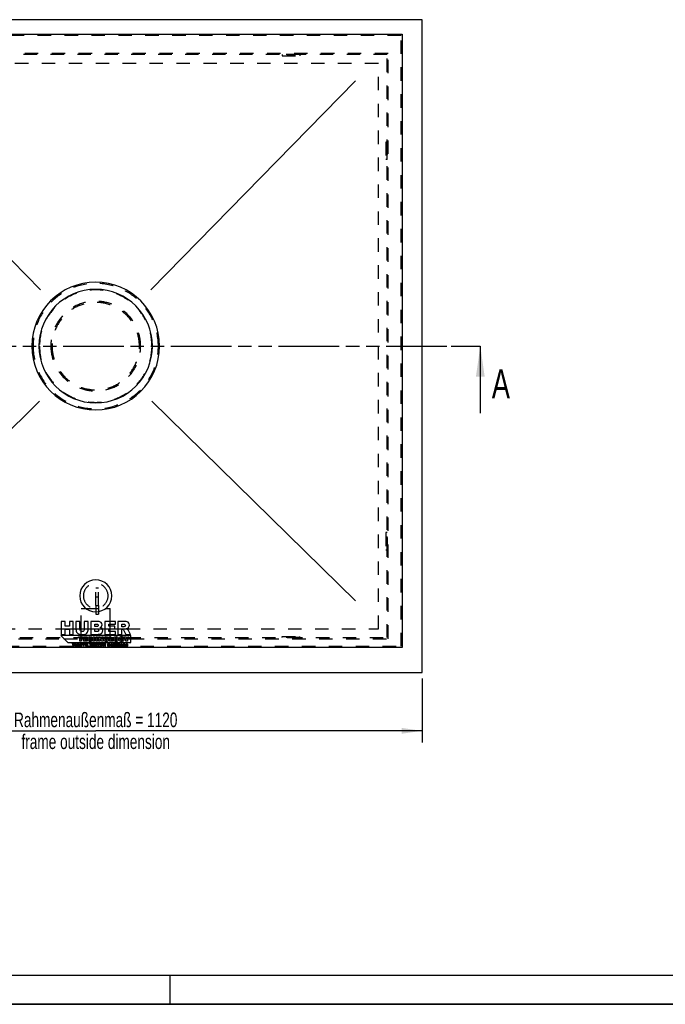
# Model space of a CAD drawing. Header units: millimetres. Extents: x 0 to 4200, y 0 to 2970.
# Tile 2 of 17: x 992 to 2100, y 0 to 1689. Entities that reach past the tile are written whole.
import ezdxf

# ---------------------------------------------------------------- set-up
doc = ezdxf.new("R2010")
doc.units = ezdxf.units.MM
doc.header["$LTSCALE"] = 231
doc.linetypes.add('HIDDEN', pattern=[0.2, 0.1, -0.1])
doc.linetypes.add('PHANTOM', pattern=[0.8, 0.45, -0.05, 0.1, -0.05, 0.1, -0.05])
doc.layers.get('0').update_dxf_attribs({"linetype": 'CONTINUOUS'})
for name, color, linetype in [('005_AXIS', 7, 'CONTINUOUS'), ('007_CURVES', 7, 'CONTINUOUS'), ('050_DIMENSIONING', 7, 'CONTINUOUS'), ('DEFAULT_2', 8, 'HIDDEN'), ('HATCHING_BL0', 7, 'CONTINUOUS')]:
    doc.layers.add(name, color=color, linetype=linetype)
doc.styles.get("Standard").update_dxf_attribs({"font": 'txt', "width": 0.7})
doc.dimstyles.new('DIMSTYLE_2', dxfattribs={"dimtxt": 25, "dimasz": 35, "dimexe": 2, "dimexo": 1, "dimtad": 1, "dimdec": 1, "dimtxsty": 'Standard', "dimblk": '_FILLED', "dimblk1": '_FILLED', "dimblk2": '_FILLED', "dimcen": 0.09, "dimazin": 2, "dimtp": 1.2, "dimtm": 1.2, "dimtfac": 1, "dimtdec": 1, "dimtofl": 0, "dimtmove": 0, "dimatfit": 3, "dimldrblk": '_FILLED', "dimfxl": 1, "dimtolj": 1, "dimarcsym": 0})
doc.dimstyles.get("Standard").update_dxf_attribs({"dimtxt": 25, "dimasz": 35, "dimexe": 2, "dimexo": 1, "dimtad": 1, "dimtxsty": 'Standard', "dimblk": '_FILLED', "dimblk1": '_FILLED', "dimblk2": '_FILLED', "dimcen": 0.09, "dimazin": 2, "dimtol": 1, "dimtp": 0.01, "dimtm": 0.01, "dimtfac": 1, "dimtofl": 0, "dimtmove": 0, "dimatfit": 3, "dimldrblk": '_FILLED', "dimfxl": 1, "dimtolj": 1, "dimarcsym": 0})

# ---------------------------------------------------------------- blocks, each defined once
blk = doc.blocks.new('_FILLED')
at = {"color": 0, "linetype": 'ByBlock'}
blk.add_solid([(0, 0), (-1, 0.143), (-1, -0.143)], dxfattribs=at)
blk = doc.blocks.new('*D5')
at = {"layer": '050_DIMENSIONING', "color": 2, "linetype": 'Continuous', "transparency": 16777216}
for p, q in [((562.5, 559.2), (562.5, 449.2)), ((1682.5, 559.2), (1682.5, 449.2)), ((562.5, 469.2), (1122.5, 469.2)), ((1682.5, 469.2), (1122.5, 469.2))]:
    blk.add_line(p, q, dxfattribs=at)
at = {"layer": '050_DIMENSIONING', "color": 2, "linetype": 'Continuous', "transparency": 16777216, "xscale": 35, "yscale": 35, "zscale": 35, "rotation": 180}
blk.add_blockref('_FILLED', (562.5, 469.2), dxfattribs=at)
at = {"layer": '050_DIMENSIONING', "color": 2, "linetype": 'Continuous', "transparency": 16777216, "xscale": 35, "yscale": 35, "zscale": 35}
blk.add_blockref('_FILLED', (1682.5, 469.2), dxfattribs=at)
at = {"layer": '050_DIMENSIONING', "color": 2, "linetype": 'Continuous', "transparency": 16777216, "insert": (1122.5, 500.5), "char_height": 25, "width": 602.679, "attachment_point": 2, "line_spacing_factor": 0.9}
blk.add_mtext('Rahmenaußenmaß = 1120\\Pframe outside dimension', dxfattribs=at)
blk = doc.blocks.new('XSEC_FILLED')
at = {"color": 0, "linetype": 'ByBlock'}
blk.add_solid([(0, 0), (-1, 0.143), (-1, -0.143)], dxfattribs=at)
blk = doc.blocks.new('HATCHING_BL0', base_point=(1087.5, 1071.8))
at = {"layer": 'HATCHING_BL0', "color": 7, "linetype": 'PHANTOM'}
for p, q in [((392.5, 1129.2), (431.1, 1129.2)), ((512.3, 1129.2), (1732.5, 1129.2)), ((1732.5, 1129.2), (1782.5, 1129.2))]:
    blk.add_line(p, q, dxfattribs=at)
at = {"layer": 'HATCHING_BL0', "color": 7, "linetype": 'Continuous', "char_height": 50, "width": 64.286, "attachment_point": 1, "line_spacing_factor": 0.9}
for insert in [(330, 1098), (1802.2, 1089.4)]:
    blk.add_mtext('A', dxfattribs=dict(at, insert=insert))
at = {"layer": 'HATCHING_BL0', "color": 7, "linetype": 'Continuous'}
for points in [[(392.5, 1129.2), (392.5, 1023)], [(1782.5, 1129.2), (1782.5, 1014.4)]]:
    blk.add_leader(points, dimstyle='Standard', override={"dimasz": 52.5, "dimtad": 0, "dimldrblk": 'XSEC_FILLED'}, dxfattribs=at)

msp = doc.modelspace()

# ---------------------------------------------------------------- linework, layer by layer
at = {"color": 7, "linetype": 'Continuous'}
for p, q in [((1682.518, 1689.233), (562.518, 1689.233)), ((1682.518, 569.233), (1682.518, 1689.233)), ((596.518, 1664.233), (1648.518, 1664.233)), ((1648.518, 1664.233), (1648.518, 612.233)), ((1063.016, 656.733), (1063.016, 634.733)), ((1069.814, 656.733), (1063.016, 656.733)), ((1069.814, 649.034), (1069.814, 656.733)), ((1077.243, 649.034), (1069.814, 649.034)), ((1069.814, 643.632), (1077.243, 643.632)), ((1069.814, 634.733), (1069.814, 643.632)), ((1077.243, 656.733), (1077.243, 649.034)), ((1084.071, 656.733), (1077.243, 656.733)), ((1077.243, 643.632), (1077.243, 634.733)), ((1084.071, 634.733), (1084.071, 656.733)), ((1088.603, 656.733), (1088.603, 643.617)), ((1095.386, 656.733), (1088.603, 656.733)), ((1095.386, 643.302), (1095.386, 656.733)), ((1102.904, 656.733), (1102.904, 643.302)), ((1109.687, 656.733), (1102.904, 656.733)), ((1109.687, 643.617), (1109.687, 656.733)), ((1114.204, 656.733), (1114.204, 634.733)), ((1126.93, 656.733), (1114.204, 656.733)), ((1121.063, 652.276), (1124.064, 652.276)), ((1121.063, 648.104), (1121.063, 652.276)), ((1124.019, 648.104), (1121.063, 648.104)), ((1121.063, 643.917), (1124.514, 643.917)), ((1121.063, 639.46), (1121.063, 643.917)), ((1156.299, 656.733), (1138.08, 656.733)), ((1138.08, 656.733), (1138.08, 634.733)), ((1144.893, 648.539), (1144.893, 652.035)), ((1144.893, 652.035), (1156.299, 652.035)), ((1155.473, 648.539), (1144.893, 648.539)), ((1144.893, 639.715), (1144.893, 644.052)), ((1144.893, 644.052), (1155.473, 644.052)), ((1155.473, 644.052), (1155.473, 648.539)), ((1156.299, 652.035), (1156.299, 656.733)), ((1171.711, 656.733), (1160.38, 656.733)), ((1160.38, 656.733), (1160.38, 634.733)), ((1167.208, 652.291), (1170.195, 652.291)), ((1167.208, 647.819), (1167.208, 652.291)), ((1170.075, 647.819), (1167.208, 647.819)), ((1167.208, 634.733), (1167.208, 643.662)), ((1167.208, 643.662), (1167.809, 643.662)), ((1062.518, 632.733), (1074.518, 620.733)), ((1182.518, 632.733), (1062.518, 632.733)), ((1063.016, 634.733), (1069.814, 634.733)), ((1077.243, 634.733), (1084.071, 634.733)), ((1092.722, 628.757), (1092.722, 630.733)), ((1092.722, 630.733), (1100.236, 630.733)), ((1095.243, 628.757), (1092.722, 628.757)), ((1095.243, 622.733), (1095.243, 628.757)), ((1100.236, 628.757), (1097.715, 628.757)), ((1097.715, 628.757), (1097.715, 622.733)), ((1100.236, 630.733), (1100.236, 628.757)), ((1101.35, 622.733), (1101.35, 630.733)), ((1101.35, 630.733), (1107.975, 630.733)), ((1107.975, 629.025), (1103.827, 629.025)), ((1103.827, 629.025), (1103.827, 627.753)), ((1103.827, 627.753), (1107.674, 627.753)), ((1107.674, 626.121), (1103.827, 626.121)), ((1103.827, 626.121), (1103.827, 624.544)), ((1107.674, 627.753), (1107.674, 626.121)), ((1107.975, 630.733), (1107.975, 629.025)), ((1114.204, 634.733), (1125.94, 634.733)), ((1116.842, 628.381), (1114.659, 627.895)), ((1114.752, 626.007), (1116.919, 625.352)), ((1118.13, 622.733), (1118.13, 630.733)), ((1118.13, 630.733), (1120.602, 630.733)), ((1120.602, 630.733), (1120.602, 627.933)), ((1120.602, 627.933), (1123.303, 627.933)), ((1123.303, 625.969), (1120.602, 625.969)), ((1120.602, 625.969), (1120.602, 622.733)), ((1124.529, 639.46), (1121.063, 639.46)), ((1123.303, 627.933), (1123.303, 630.733)), ((1123.303, 630.733), (1125.786, 630.733)), ((1123.303, 622.733), (1123.303, 625.969)), ((1125.786, 630.733), (1125.786, 622.733)), ((1127.445, 622.733), (1127.445, 630.733)), ((1127.445, 630.733), (1129.754, 630.733)), ((1129.754, 630.733), (1132.766, 626.302)), ((1132.766, 622.733), (1129.77, 627.12)), ((1129.77, 627.12), (1129.77, 622.733)), ((1132.766, 626.302), (1132.766, 630.733)), ((1132.766, 630.733), (1135.096, 630.733)), ((1135.096, 630.733), (1135.096, 622.733)), ((1138.08, 634.733), (1156.629, 634.733)), ((1156.629, 639.715), (1144.893, 639.715)), ((1146.048, 622.733), (1146.048, 630.733)), ((1146.048, 630.733), (1148.52, 630.733)), ((1148.52, 630.733), (1148.52, 624.703)), ((1156.629, 634.733), (1156.629, 639.715)), ((1160.38, 634.733), (1167.208, 634.733)), ((1166.834, 627.295), (1170.654, 627.295)), ((1166.834, 625.63), (1166.834, 627.295)), ((1168.487, 625.63), (1166.834, 625.63)), ((1170.545, 628.604), (1168.16, 628.179)), ((1168.487, 624.877), (1168.487, 625.63)), ((1170.654, 627.295), (1170.654, 623.884)), ((1170.705, 641.456), (1174.337, 634.733)), ((1174.43, 626.083), (1171.314, 630.733)), ((1171.314, 630.733), (1174.059, 630.733)), ((1174.059, 630.733), (1175.669, 628.031)), ((1174.337, 634.733), (1182.02, 634.733)), ((1174.43, 622.733), (1174.43, 626.083)), ((1175.669, 628.031), (1177.284, 630.733)), ((1180.018, 630.733), (1176.908, 626.083)), ((1176.908, 626.083), (1176.908, 622.733)), ((1177.284, 630.733), (1180.018, 630.733)), ((1182.02, 634.733), (1178.719, 641.096)), ((1182.518, 620.733), (1182.518, 632.733)), ((1648.518, 612.233), (596.518, 612.233)), ((1074.518, 620.733), (1182.518, 620.733)), ((1083.679, 619.233), (1082.213, 619.233)), ((1082.213, 619.233), (1083.325, 614.233)), ((1083.325, 614.233), (1084.839, 614.233)), ((1084.208, 616.432), (1083.679, 619.233)), ((1084.979, 619.233), (1084.208, 616.432)), ((1084.839, 614.233), (1085.712, 617.381)), ((1086.442, 619.233), (1084.979, 619.233)), ((1085.712, 617.381), (1086.589, 614.233)), ((1087.216, 616.436), (1086.442, 619.233)), ((1086.589, 614.233), (1088.103, 614.233)), ((1087.745, 619.233), (1087.216, 616.436)), ((1089.208, 619.233), (1087.745, 619.233)), ((1088.103, 614.233), (1089.208, 619.233)), ((1091.091, 619.233), (1089.212, 614.233)), ((1089.212, 614.233), (1090.787, 614.233)), ((1090.787, 614.233), (1091.029, 615.058)), ((1091.029, 615.058), (1092.786, 615.058)), ((1092.776, 619.233), (1091.091, 619.233)), ((1091.367, 616.139), (1091.913, 617.937)), ((1092.465, 616.139), (1091.367, 616.139)), ((1091.913, 617.937), (1092.465, 616.139)), ((1094.655, 614.233), (1092.776, 619.233)), ((1092.786, 615.058), (1093.035, 614.233)), ((1093.035, 614.233), (1094.655, 614.233)), ((1096.347, 615.979), (1094.877, 615.887)), ((1097.715, 622.733), (1095.243, 622.733)), ((1097.793, 617.742), (1099.249, 617.827)), ((1104.536, 619.233), (1099.839, 619.233)), ((1099.839, 619.233), (1099.839, 617.998)), ((1099.839, 617.998), (1101.415, 617.998)), ((1108.095, 622.733), (1101.35, 622.733)), ((1101.415, 617.998), (1101.415, 614.233)), ((1101.415, 614.233), (1102.96, 614.233)), ((1102.96, 614.233), (1102.96, 617.998)), ((1102.96, 617.998), (1104.536, 617.998)), ((1103.827, 624.544), (1108.095, 624.544)), ((1104.536, 617.998), (1104.536, 619.233)), ((1109.372, 619.233), (1105.231, 619.233)), ((1105.231, 619.233), (1105.231, 614.233)), ((1105.231, 614.233), (1109.447, 614.233)), ((1106.78, 617.37), (1106.78, 618.165)), ((1106.78, 618.165), (1109.372, 618.165)), ((1109.184, 617.37), (1106.78, 617.37)), ((1106.78, 615.365), (1106.78, 616.351)), ((1106.78, 616.351), (1109.184, 616.351)), ((1109.447, 615.365), (1106.78, 615.365)), ((1108.095, 624.544), (1108.095, 622.733)), ((1109.184, 616.351), (1109.184, 617.37)), ((1109.372, 618.165), (1109.372, 619.233)), ((1109.447, 614.233), (1109.447, 615.365)), ((1113.56, 619.233), (1112.094, 619.233)), ((1112.094, 619.233), (1113.205, 614.233)), ((1113.205, 614.233), (1114.72, 614.233)), ((1114.089, 616.432), (1113.56, 619.233)), ((1114.86, 619.233), (1114.089, 616.432)), ((1114.72, 614.233), (1115.593, 617.381)), ((1116.323, 619.233), (1114.86, 619.233)), ((1115.593, 617.381), (1116.469, 614.233)), ((1117.097, 616.436), (1116.323, 619.233)), ((1116.469, 614.233), (1117.984, 614.233)), ((1117.626, 619.233), (1117.097, 616.436)), ((1119.089, 619.233), (1117.626, 619.233)), ((1117.984, 614.233), (1119.089, 619.233)), ((1120.602, 622.733), (1118.13, 622.733)), ((1120.971, 619.233), (1119.092, 614.233)), ((1119.092, 614.233), (1120.668, 614.233)), ((1120.668, 614.233), (1120.91, 615.058)), ((1120.91, 615.058), (1122.667, 615.058)), ((1122.656, 619.233), (1120.971, 619.233)), ((1121.248, 616.139), (1121.793, 617.937)), ((1122.346, 616.139), (1121.248, 616.139)), ((1121.793, 617.937), (1122.346, 616.139)), ((1124.536, 614.233), (1122.656, 619.233)), ((1122.667, 615.058), (1122.916, 614.233)), ((1122.916, 614.233), (1124.536, 614.233)), ((1125.786, 622.733), (1123.303, 622.733)), ((1129.372, 619.233), (1124.675, 619.233)), ((1124.675, 619.233), (1124.675, 617.998)), ((1124.675, 617.998), (1126.251, 617.998)), ((1126.251, 617.998), (1126.251, 614.233)), ((1126.251, 614.233), (1127.796, 614.233)), ((1129.77, 622.733), (1127.445, 622.733)), ((1127.796, 614.233), (1127.796, 617.998)), ((1127.796, 617.998), (1129.372, 617.998)), ((1129.372, 617.998), (1129.372, 619.233)), ((1134.208, 619.233), (1130.068, 619.233)), ((1130.068, 619.233), (1130.068, 614.233)), ((1130.068, 614.233), (1134.283, 614.233)), ((1131.616, 617.37), (1131.616, 618.165)), ((1131.616, 618.165), (1134.208, 618.165)), ((1134.021, 617.37), (1131.616, 617.37)), ((1131.616, 615.365), (1131.616, 616.351)), ((1131.616, 616.351), (1134.021, 616.351)), ((1134.283, 615.365), (1131.616, 615.365)), ((1135.096, 622.733), (1132.766, 622.733)), ((1134.021, 616.351), (1134.021, 617.37)), ((1134.208, 618.165), (1134.208, 619.233)), ((1134.283, 614.233), (1134.283, 615.365)), ((1137.711, 619.233), (1135.136, 619.233)), ((1135.136, 619.233), (1135.136, 614.233)), ((1135.136, 614.233), (1136.688, 614.233)), ((1136.688, 618.223), (1137.366, 618.223)), ((1136.688, 617.207), (1136.688, 618.223)), ((1137.339, 617.207), (1136.688, 617.207)), ((1136.688, 614.233), (1136.688, 616.262)), ((1136.688, 616.262), (1136.824, 616.262)), ((1137.482, 615.761), (1138.308, 614.233)), ((1138.308, 614.233), (1140.054, 614.233)), ((1140.054, 614.233), (1139.304, 615.679)), ((1144.079, 615.979), (1142.609, 615.887)), ((1145.525, 617.742), (1146.981, 617.827)), ((1152.378, 622.733), (1146.048, 622.733)), ((1148.52, 624.703), (1152.378, 624.703)), ((1152.378, 624.703), (1152.378, 622.733)), ((1153.928, 619.233), (1152.537, 619.233)), ((1152.537, 619.233), (1152.537, 614.233)), ((1152.537, 614.233), (1153.928, 614.233)), ((1153.928, 614.233), (1153.928, 619.233)), ((1156.197, 617.855), (1154.802, 617.855)), ((1154.802, 617.855), (1154.802, 615.549)), ((1156.197, 615.863), (1156.197, 617.855)), ((1158.632, 617.855), (1157.244, 617.855)), ((1157.244, 617.855), (1157.244, 616.112)), ((1157.336, 614.819), (1157.336, 614.233)), ((1157.336, 614.233), (1158.632, 614.233)), ((1158.632, 614.233), (1158.632, 617.855)), ((1159.757, 617.855), (1159.246, 617.855)), ((1159.246, 617.855), (1159.246, 616.838)), ((1159.246, 616.838), (1159.757, 616.838)), ((1161.149, 619.233), (1159.757, 618.52)), ((1159.757, 618.52), (1159.757, 617.855)), ((1159.757, 616.838), (1159.757, 615.563)), ((1161.149, 617.855), (1161.149, 619.233)), ((1161.913, 617.855), (1161.149, 617.855)), ((1161.149, 615.553), (1161.149, 616.838)), ((1161.149, 616.838), (1161.913, 616.838)), ((1161.964, 614.263), (1161.862, 615.218)), ((1161.913, 616.838), (1161.913, 617.855)), ((1164.014, 619.233), (1162.626, 619.233)), ((1162.626, 619.233), (1162.626, 618.288)), ((1162.626, 618.288), (1164.014, 618.288)), ((1164.014, 617.855), (1162.626, 617.855)), ((1162.626, 617.855), (1162.626, 614.233)), ((1162.626, 614.233), (1164.014, 614.233)), ((1164.014, 618.288), (1164.014, 619.233)), ((1164.014, 614.233), (1164.014, 617.855)), ((1170.852, 617.855), (1169.559, 617.855)), ((1169.559, 617.855), (1169.559, 614.233)), ((1169.559, 614.233), (1170.948, 614.233)), ((1170.852, 617.265), (1170.852, 617.855)), ((1170.948, 614.233), (1170.948, 615.972)), ((1171.995, 616.224), (1171.995, 614.233)), ((1171.995, 614.233), (1173.39, 614.233)), ((1173.39, 614.233), (1173.39, 616.535)), ((1175.351, 615.368), (1173.973, 615.239)), ((1176.908, 622.733), (1174.43, 622.733)), ((1176.384, 616.838), (1177.701, 616.968)), ((562.518, 569.233), (1682.518, 569.233)), ((0, 0), (4200, 0))]:
    msp.add_line(p, q, dxfattribs=at)
at = {"color": 5, "linetype": 'Continuous'}
msp.add_line((50, 50), (4150, 50), dxfattribs=at)
at = {"color": 3, "linetype": 'Continuous'}
for p, q in [((1250, 0), (1250, 50)), ((4200, 0), (0, 0))]:
    msp.add_line(p, q, dxfattribs=at)
at = {"color": 7, "linetype": 'Continuous'}
for points in [[(1088.603, 643.617), (1088.603, 642.536), (1088.813, 641.306), (1089.231, 639.894)], [(1096.376, 640.495), (1095.716, 641.171), (1095.386, 642.101), (1095.386, 643.302)], [(1102.904, 643.302), (1102.904, 642.086), (1102.559, 641.141), (1101.899, 640.48)], [(1109.072, 639.94), (1109.477, 641.096), (1109.687, 642.311), (1109.687, 643.617)], [(1126.225, 648.644), (1125.805, 648.284), (1125.069, 648.104), (1124.019, 648.104)], [(1124.064, 652.276), (1125.084, 652.276), (1125.805, 652.096), (1126.225, 651.735)], [(1124.514, 643.917), (1125.7, 643.917), (1126.525, 643.707), (1127.005, 643.317)], [(1126.225, 651.735), (1126.645, 651.375), (1126.855, 650.865), (1126.855, 650.235)], [(1126.855, 650.235), (1126.855, 649.544), (1126.645, 649.004), (1126.225, 648.644)], [(1131.807, 655.157), (1130.667, 656.207), (1129.046, 656.733), (1126.93, 656.733)], [(1127.005, 643.317), (1127.485, 642.926), (1127.726, 642.401), (1127.726, 641.756)], [(1129.932, 646.438), (1130.967, 646.798), (1131.762, 647.278), (1132.306, 647.906)], [(1133.413, 644.472), (1132.663, 645.402), (1131.507, 646.048), (1129.932, 646.438)], [(1133.518, 651.255), (1133.518, 652.801), (1132.948, 654.106), (1131.807, 655.157)], [(1132.306, 647.906), (1133.113, 648.839), (1133.518, 649.95), (1133.518, 651.255)], [(1134.539, 640.99), (1134.539, 642.386), (1134.163, 643.542), (1133.413, 644.472)], [(1167.809, 643.662), (1168.424, 643.662), (1168.979, 643.482), (1169.466, 643.14)], [(1169.466, 643.14), (1169.835, 642.881), (1170.236, 642.324), (1170.705, 641.456)], [(1171.878, 648.109), (1170.975, 647.909), (1170.375, 647.819), (1170.075, 647.819)], [(1170.195, 652.291), (1171.425, 652.291), (1172.281, 652.096), (1172.727, 651.716)], [(1176.528, 656.192), (1175.417, 656.553), (1173.811, 656.733), (1171.711, 656.733)], [(1172.975, 648.806), (1172.686, 648.434), (1172.326, 648.209), (1171.878, 648.109)], [(1172.727, 651.716), (1173.181, 651.33), (1173.406, 650.79), (1173.406, 650.085)], [(1173.406, 650.085), (1173.406, 649.604), (1173.256, 649.169), (1172.975, 648.806)], [(1174.907, 644.442), (1175.927, 644.667), (1176.723, 644.952), (1177.299, 645.302)], [(1176.681, 643.621), (1176.318, 643.887), (1175.717, 644.157), (1174.907, 644.442)], [(1179.209, 654.178), (1178.524, 655.157), (1177.638, 655.832), (1176.528, 656.192)], [(1177.772, 642.46), (1177.293, 643.061), (1176.933, 643.437), (1176.681, 643.621)], [(1177.299, 645.302), (1178.208, 645.853), (1178.929, 646.573), (1179.445, 647.455)], [(1178.719, 641.096), (1178.554, 641.426), (1178.238, 641.876), (1177.772, 642.46)], [(1180.234, 650.625), (1180.234, 652.02), (1179.889, 653.206), (1179.209, 654.178)], [(1179.445, 647.455), (1179.964, 648.344), (1180.234, 649.394), (1180.234, 650.625)], [(1089.231, 639.894), (1089.488, 639.025), (1089.968, 638.184), (1090.677, 637.362)], [(1090.677, 637.362), (1091.379, 636.548), (1092.159, 635.918), (1093.013, 635.465)], [(1093.013, 635.465), (1093.855, 635.018), (1094.921, 634.733), (1096.181, 634.583)], [(1096.181, 634.583), (1097.442, 634.432), (1098.612, 634.357), (1099.693, 634.357)], [(1099.153, 639.49), (1097.967, 639.49), (1097.037, 639.82), (1096.376, 640.495)], [(1101.899, 640.48), (1101.238, 639.82), (1100.323, 639.49), (1099.153, 639.49)], [(1099.693, 634.357), (1101.539, 634.357), (1103.129, 634.613), (1104.445, 635.092)], [(1104.445, 635.092), (1105.395, 635.438), (1106.296, 636.038), (1107.166, 636.909)], [(1107.166, 636.909), (1108.037, 637.779), (1108.667, 638.784), (1109.072, 639.94)], [(1109.137, 626.749), (1109.137, 628.075), (1109.486, 629.09), (1110.19, 629.799)], [(1109.736, 624.304), (1109.333, 624.943), (1109.137, 625.756), (1109.137, 626.749)], [(1110.19, 629.799), (1110.894, 630.509), (1111.893, 630.869), (1113.181, 630.869)], [(1111.95, 628.344), (1111.723, 628.004), (1111.614, 627.48), (1111.614, 626.765)], [(1111.614, 626.765), (1111.614, 625.881), (1111.745, 625.27), (1112.017, 624.941)], [(1113.241, 629.019), (1112.678, 629.019), (1112.247, 628.79), (1111.95, 628.344)], [(1113.181, 630.869), (1114.185, 630.869), (1114.976, 630.662), (1115.553, 630.256)], [(1113.91, 628.863), (1113.71, 628.965), (1113.486, 629.019), (1113.241, 629.019)], [(1114.417, 628.428), (1114.277, 628.615), (1114.108, 628.763), (1113.91, 628.863)], [(1114.224, 624.849), (1114.463, 625.112), (1114.643, 625.499), (1114.752, 626.007)], [(1114.659, 627.895), (1114.583, 628.135), (1114.501, 628.315), (1114.417, 628.428)], [(1115.553, 630.256), (1116.133, 629.849), (1116.558, 629.221), (1116.842, 628.381)], [(1116.919, 625.352), (1116.771, 624.741), (1116.542, 624.233), (1116.231, 623.83)], [(1127.005, 640.075), (1126.525, 639.655), (1125.7, 639.46), (1124.529, 639.46)], [(1125.94, 634.733), (1126.435, 634.733), (1127.455, 634.823), (1128.987, 635.029)], [(1127.726, 641.756), (1127.726, 641.05), (1127.485, 640.495), (1127.005, 640.075)], [(1128.987, 635.029), (1130.127, 635.183), (1130.997, 635.423), (1131.568, 635.752)], [(1131.568, 635.752), (1132.483, 636.278), (1133.203, 636.999), (1133.741, 637.915)], [(1133.741, 637.915), (1134.269, 638.814), (1134.539, 639.85), (1134.539, 640.99)], [(1136.427, 626.727), (1136.427, 628.031), (1136.788, 629.046), (1137.519, 629.778)], [(1136.977, 624.39), (1136.608, 625.014), (1136.427, 625.789), (1136.427, 626.727)], [(1137.519, 629.778), (1138.245, 630.503), (1139.26, 630.869), (1140.558, 630.869)], [(1139.352, 628.468), (1139.047, 628.113), (1138.899, 627.529), (1138.899, 626.716)], [(1138.899, 626.716), (1138.899, 625.909), (1139.047, 625.325), (1139.346, 624.974)], [(1140.553, 628.997), (1140.051, 628.997), (1139.653, 628.817), (1139.352, 628.468)], [(1141.786, 628.473), (1141.481, 628.823), (1141.071, 628.997), (1140.553, 628.997)], [(1140.558, 630.869), (1141.89, 630.869), (1142.916, 630.509), (1143.636, 629.794)], [(1142.245, 626.825), (1142.245, 627.578), (1142.092, 628.124), (1141.786, 628.473)], [(1141.808, 624.965), (1142.097, 625.308), (1142.245, 625.93), (1142.245, 626.825)], [(1143.636, 629.794), (1144.357, 629.079), (1144.717, 628.081), (1144.717, 626.793)], [(1144.717, 626.793), (1144.717, 625.854), (1144.558, 625.09), (1144.242, 624.49)], [(1153.191, 626.727), (1153.191, 628.031), (1153.552, 629.046), (1154.283, 629.778)], [(1153.741, 624.39), (1153.372, 625.014), (1153.191, 625.789), (1153.191, 626.727)], [(1154.283, 629.778), (1155.009, 630.503), (1156.024, 630.869), (1157.322, 630.869)], [(1156.116, 628.468), (1155.811, 628.113), (1155.663, 627.529), (1155.663, 626.716)], [(1155.663, 626.716), (1155.663, 625.909), (1155.811, 625.325), (1156.11, 624.974)], [(1157.317, 628.997), (1156.815, 628.997), (1156.417, 628.817), (1156.116, 628.468)], [(1158.55, 628.473), (1158.245, 628.823), (1157.835, 628.997), (1157.317, 628.997)], [(1157.322, 630.869), (1158.654, 630.869), (1159.68, 630.509), (1160.4, 629.794)], [(1159.009, 626.825), (1159.009, 627.578), (1158.856, 628.124), (1158.55, 628.473)], [(1158.572, 624.965), (1158.861, 625.308), (1159.009, 625.93), (1159.009, 626.825)], [(1160.4, 629.794), (1161.12, 629.079), (1161.481, 628.081), (1161.481, 626.793)], [(1161.481, 626.793), (1161.481, 625.854), (1161.322, 625.09), (1161.006, 624.49)], [(1162.507, 626.733), (1162.507, 627.606), (1162.687, 628.364), (1163.047, 629.008)], [(1162.997, 624.527), (1162.67, 625.166), (1162.507, 625.903), (1162.507, 626.733)], [(1163.047, 629.008), (1163.407, 629.652), (1163.931, 630.143), (1164.631, 630.479)], [(1164.631, 630.479), (1165.17, 630.738), (1165.901, 630.869), (1166.818, 630.869)], [(1165.464, 628.544), (1165.142, 628.168), (1164.984, 627.573), (1164.984, 626.76)], [(1164.984, 626.76), (1164.984, 625.892), (1165.142, 625.276), (1165.47, 624.905)], [(1166.763, 629.112), (1166.217, 629.112), (1165.786, 628.921), (1165.464, 628.544)], [(1167.657, 628.87), (1167.423, 629.03), (1167.123, 629.112), (1166.763, 629.112)], [(1166.818, 630.869), (1167.702, 630.869), (1168.362, 630.787), (1168.798, 630.627)], [(1168.16, 628.179), (1168.062, 628.479), (1167.893, 628.708), (1167.657, 628.87)], [(1168.798, 630.627), (1169.235, 630.465), (1169.601, 630.22), (1169.89, 629.881)], [(1169.89, 629.881), (1170.179, 629.543), (1170.397, 629.117), (1170.545, 628.604)], [(1094.877, 615.887), (1094.918, 615.382), (1095.105, 614.966), (1095.433, 614.638)], [(1095.286, 618.581), (1095.136, 618.353), (1095.064, 618.111), (1095.064, 617.855)], [(1095.064, 617.855), (1095.064, 617.462), (1095.207, 617.142), (1095.499, 616.888)], [(1095.958, 619.12), (1095.658, 618.99), (1095.436, 618.81), (1095.286, 618.581)], [(1095.433, 614.638), (1095.76, 614.311), (1096.347, 614.147), (1097.199, 614.147)], [(1095.499, 616.888), (1095.787, 616.637), (1096.272, 616.432), (1096.95, 616.282)], [(1097.189, 619.318), (1096.667, 619.318), (1096.258, 619.25), (1095.958, 619.12)], [(1096.539, 615.432), (1096.442, 615.556), (1096.377, 615.74), (1096.347, 615.979)], [(1096.493, 617.995), (1096.493, 618.104), (1096.538, 618.196), (1096.629, 618.272)], [(1096.603, 617.777), (1096.531, 617.841), (1096.493, 617.913), (1096.493, 617.995)], [(1097.223, 615.13), (1096.926, 615.13), (1096.698, 615.229), (1096.539, 615.432)], [(1097.124, 617.592), (1096.851, 617.65), (1096.677, 617.711), (1096.603, 617.777)], [(1096.629, 618.272), (1096.718, 618.346), (1096.855, 618.387), (1097.036, 618.387)], [(1096.95, 616.282), (1097.363, 616.19), (1097.626, 616.095), (1097.741, 615.992)], [(1097.036, 618.387), (1097.254, 618.387), (1097.424, 618.336), (1097.547, 618.233)], [(1098.574, 617.152), (1098.28, 617.302), (1097.8, 617.449), (1097.124, 617.592)], [(1098.649, 618.96), (1098.315, 619.199), (1097.827, 619.318), (1097.189, 619.318)], [(1097.199, 614.147), (1097.684, 614.147), (1098.083, 614.219), (1098.402, 614.357)], [(1097.731, 615.283), (1097.612, 615.181), (1097.441, 615.13), (1097.223, 615.13)], [(1097.547, 618.233), (1097.67, 618.131), (1097.752, 617.967), (1097.793, 617.742)], [(1097.912, 615.645), (1097.912, 615.508), (1097.851, 615.385), (1097.731, 615.283)], [(1097.741, 615.992), (1097.854, 615.89), (1097.912, 615.774), (1097.912, 615.645)], [(1098.402, 614.357), (1098.72, 614.495), (1098.969, 614.7), (1099.148, 614.972)], [(1099.211, 616.599), (1099.079, 616.818), (1098.867, 617.002), (1098.574, 617.152)], [(1099.249, 617.827), (1099.184, 618.346), (1098.983, 618.721), (1098.649, 618.96)], [(1099.148, 614.972), (1099.324, 615.242), (1099.413, 615.539), (1099.413, 615.859)], [(1099.413, 615.859), (1099.413, 616.132), (1099.345, 616.378), (1099.211, 616.599)], [(1111.162, 622.975), (1110.61, 623.224), (1110.136, 623.671), (1109.736, 624.304)], [(1113.295, 622.596), (1112.422, 622.596), (1111.713, 622.727), (1111.162, 622.975)], [(1112.017, 624.941), (1112.286, 624.615), (1112.662, 624.452), (1113.153, 624.452)], [(1113.153, 624.452), (1113.623, 624.452), (1113.983, 624.583), (1114.224, 624.849)], [(1115.063, 622.907), (1114.599, 622.7), (1114.01, 622.596), (1113.295, 622.596)], [(1116.231, 623.83), (1115.914, 623.42), (1115.527, 623.115), (1115.063, 622.907)], [(1136.824, 616.262), (1136.964, 616.262), (1137.09, 616.221), (1137.201, 616.143)], [(1138.413, 623.025), (1137.824, 623.311), (1137.344, 623.769), (1136.977, 624.39)], [(1137.201, 616.143), (1137.285, 616.085), (1137.376, 615.958), (1137.482, 615.761)], [(1137.749, 617.273), (1137.544, 617.227), (1137.407, 617.207), (1137.339, 617.207)], [(1137.366, 618.223), (1137.646, 618.223), (1137.84, 618.179), (1137.942, 618.092)], [(1138.806, 619.11), (1138.553, 619.192), (1138.188, 619.233), (1137.711, 619.233)], [(1137.998, 617.431), (1137.933, 617.347), (1137.851, 617.295), (1137.749, 617.273)], [(1137.942, 618.092), (1138.045, 618.005), (1138.096, 617.882), (1138.096, 617.722)], [(1138.096, 617.722), (1138.096, 617.613), (1138.062, 617.514), (1137.998, 617.431)], [(1140.657, 622.596), (1139.751, 622.596), (1139.003, 622.738), (1138.413, 623.025)], [(1138.437, 616.439), (1138.669, 616.49), (1138.85, 616.555), (1138.981, 616.635)], [(1138.841, 616.253), (1138.758, 616.313), (1138.622, 616.374), (1138.437, 616.439)], [(1139.415, 618.652), (1139.259, 618.875), (1139.058, 619.028), (1138.806, 619.11)], [(1139.089, 615.989), (1138.98, 616.126), (1138.898, 616.211), (1138.841, 616.253)], [(1138.981, 616.635), (1139.188, 616.76), (1139.351, 616.924), (1139.469, 617.124)], [(1139.304, 615.679), (1139.266, 615.754), (1139.195, 615.856), (1139.089, 615.989)], [(1139.346, 624.974), (1139.647, 624.621), (1140.056, 624.446), (1140.575, 624.446)], [(1139.648, 617.844), (1139.648, 618.162), (1139.57, 618.431), (1139.415, 618.652)], [(1139.469, 617.124), (1139.587, 617.326), (1139.648, 617.565), (1139.648, 617.844)], [(1140.575, 624.446), (1141.104, 624.446), (1141.513, 624.615), (1141.808, 624.965)], [(1142.878, 623.093), (1142.283, 622.76), (1141.541, 622.596), (1140.657, 622.596)], [(1142.609, 615.887), (1142.649, 615.382), (1142.837, 614.966), (1143.164, 614.638)], [(1143.018, 618.581), (1142.868, 618.353), (1142.796, 618.111), (1142.796, 617.855)], [(1142.796, 617.855), (1142.796, 617.462), (1142.939, 617.142), (1143.231, 616.888)], [(1144.242, 624.49), (1143.925, 623.89), (1143.472, 623.426), (1142.878, 623.093)], [(1143.69, 619.12), (1143.39, 618.99), (1143.168, 618.81), (1143.018, 618.581)], [(1143.164, 614.638), (1143.492, 614.311), (1144.079, 614.147), (1144.931, 614.147)], [(1143.231, 616.888), (1143.519, 616.637), (1144.004, 616.432), (1144.682, 616.282)], [(1144.921, 619.318), (1144.399, 619.318), (1143.99, 619.25), (1143.69, 619.12)], [(1144.271, 615.432), (1144.174, 615.556), (1144.109, 615.74), (1144.079, 615.979)], [(1144.225, 617.995), (1144.225, 618.104), (1144.27, 618.196), (1144.361, 618.272)], [(1144.335, 617.777), (1144.263, 617.841), (1144.225, 617.913), (1144.225, 617.995)], [(1144.955, 615.13), (1144.658, 615.13), (1144.43, 615.229), (1144.271, 615.432)], [(1144.856, 617.592), (1144.583, 617.65), (1144.409, 617.711), (1144.335, 617.777)], [(1144.361, 618.272), (1144.45, 618.346), (1144.587, 618.387), (1144.767, 618.387)], [(1144.682, 616.282), (1145.095, 616.19), (1145.358, 616.095), (1145.473, 615.992)], [(1144.767, 618.387), (1144.986, 618.387), (1145.156, 618.336), (1145.279, 618.233)], [(1146.306, 617.152), (1146.012, 617.302), (1145.531, 617.449), (1144.856, 617.592)], [(1146.381, 618.96), (1146.046, 619.199), (1145.559, 619.318), (1144.921, 619.318)], [(1144.931, 614.147), (1145.416, 614.147), (1145.815, 614.219), (1146.134, 614.357)], [(1145.463, 615.283), (1145.344, 615.181), (1145.173, 615.13), (1144.955, 615.13)], [(1145.279, 618.233), (1145.402, 618.131), (1145.484, 617.967), (1145.525, 617.742)], [(1145.644, 615.645), (1145.644, 615.508), (1145.583, 615.385), (1145.463, 615.283)], [(1145.473, 615.992), (1145.586, 615.89), (1145.644, 615.774), (1145.644, 615.645)], [(1146.134, 614.357), (1146.452, 614.495), (1146.701, 614.7), (1146.879, 614.972)], [(1146.943, 616.599), (1146.81, 616.818), (1146.599, 617.002), (1146.306, 617.152)], [(1146.981, 617.827), (1146.916, 618.346), (1146.715, 618.721), (1146.381, 618.96)], [(1146.879, 614.972), (1147.056, 615.242), (1147.145, 615.539), (1147.145, 615.859)], [(1147.145, 615.859), (1147.145, 616.132), (1147.076, 616.378), (1146.943, 616.599)], [(1148.218, 617.399), (1147.844, 617.04), (1147.66, 616.586), (1147.66, 616.033)], [(1147.66, 616.033), (1147.66, 615.44), (1147.878, 614.959), (1148.321, 614.593)], [(1149.73, 617.937), (1149.096, 617.937), (1148.591, 617.756), (1148.218, 617.399)], [(1148.321, 614.593), (1148.679, 614.297), (1149.15, 614.151), (1149.733, 614.151)], [(1149.051, 616.037), (1149.051, 616.354), (1149.116, 616.589), (1149.248, 616.747)], [(1149.245, 615.32), (1149.116, 615.474), (1149.051, 615.713), (1149.051, 616.037)], [(1149.74, 615.089), (1149.542, 615.089), (1149.375, 615.164), (1149.245, 615.32)], [(1149.248, 616.747), (1149.379, 616.903), (1149.546, 616.982), (1149.75, 616.982)], [(1151.372, 617.304), (1151.002, 617.725), (1150.453, 617.937), (1149.73, 617.937)], [(1149.733, 614.151), (1150.385, 614.151), (1150.896, 614.328), (1151.265, 614.683)], [(1150.232, 615.316), (1150.102, 615.164), (1149.938, 615.089), (1149.74, 615.089)], [(1149.75, 616.982), (1149.941, 616.982), (1150.102, 616.903), (1150.231, 616.75)], [(1150.231, 616.75), (1150.361, 616.596), (1150.426, 616.364), (1150.426, 616.05)], [(1150.426, 616.05), (1150.426, 615.713), (1150.361, 615.467), (1150.232, 615.316)], [(1151.265, 614.683), (1151.633, 615.038), (1151.821, 615.495), (1151.821, 616.054)], [(1151.821, 616.054), (1151.821, 616.548), (1151.671, 616.965), (1151.372, 617.304)], [(1155.177, 623.025), (1154.588, 623.311), (1154.108, 623.769), (1153.741, 624.39)], [(1154.802, 615.549), (1154.802, 615.072), (1154.907, 614.72), (1155.126, 614.492)], [(1155.126, 614.492), (1155.344, 614.263), (1155.644, 614.151), (1156.026, 614.151)], [(1157.421, 622.596), (1156.515, 622.596), (1155.767, 622.738), (1155.177, 623.025)], [(1156.026, 614.151), (1156.313, 614.151), (1156.551, 614.202), (1156.749, 614.304)], [(1156.11, 624.974), (1156.411, 624.621), (1156.82, 624.446), (1157.339, 624.446)], [(1156.322, 615.378), (1156.237, 615.474), (1156.197, 615.634), (1156.197, 615.863)], [(1156.677, 615.235), (1156.524, 615.235), (1156.405, 615.283), (1156.322, 615.378)], [(1157.084, 615.426), (1156.978, 615.297), (1156.841, 615.235), (1156.677, 615.235)], [(1156.749, 614.304), (1156.947, 614.407), (1157.141, 614.577), (1157.336, 614.819)], [(1157.244, 616.112), (1157.244, 615.781), (1157.189, 615.553), (1157.084, 615.426)], [(1157.339, 624.446), (1157.868, 624.446), (1158.277, 624.615), (1158.572, 624.965)], [(1159.642, 623.093), (1159.047, 622.76), (1158.305, 622.596), (1157.421, 622.596)], [(1161.006, 624.49), (1160.689, 623.89), (1160.236, 623.426), (1159.642, 623.093)], [(1159.757, 615.563), (1159.757, 615.157), (1159.795, 614.867), (1159.873, 614.686)], [(1159.873, 614.686), (1159.952, 614.505), (1160.074, 614.369), (1160.239, 614.282)], [(1160.239, 614.282), (1160.402, 614.195), (1160.654, 614.151), (1161.002, 614.151)], [(1161.002, 614.151), (1161.299, 614.151), (1161.619, 614.188), (1161.964, 614.263)], [(1161.193, 615.245), (1161.162, 615.297), (1161.149, 615.399), (1161.149, 615.553)], [(1161.432, 615.133), (1161.316, 615.133), (1161.237, 615.171), (1161.193, 615.245)], [(1161.862, 615.218), (1161.677, 615.16), (1161.534, 615.133), (1161.432, 615.133)], [(1164.388, 623.08), (1163.789, 623.404), (1163.325, 623.884), (1162.997, 624.527)], [(1166.714, 622.596), (1165.764, 622.596), (1164.99, 622.754), (1164.388, 623.08)], [(1165.289, 617.399), (1164.914, 617.04), (1164.73, 616.586), (1164.73, 616.033)], [(1164.73, 616.033), (1164.73, 615.44), (1164.948, 614.959), (1165.391, 614.593)], [(1166.8, 617.937), (1166.166, 617.937), (1165.661, 617.756), (1165.289, 617.399)], [(1165.391, 614.593), (1165.75, 614.297), (1166.22, 614.151), (1166.804, 614.151)], [(1165.47, 624.905), (1165.797, 624.533), (1166.25, 624.348), (1166.834, 624.348)], [(1166.122, 616.037), (1166.122, 616.354), (1166.186, 616.589), (1166.318, 616.747)], [(1166.315, 615.32), (1166.186, 615.474), (1166.122, 615.713), (1166.122, 616.037)], [(1166.81, 615.089), (1166.613, 615.089), (1166.446, 615.164), (1166.315, 615.32)], [(1166.318, 616.747), (1166.449, 616.903), (1166.616, 616.982), (1166.821, 616.982)], [(1168.71, 622.866), (1168.149, 622.689), (1167.483, 622.596), (1166.714, 622.596)], [(1168.442, 617.304), (1168.072, 617.725), (1167.523, 617.937), (1166.8, 617.937)], [(1166.804, 614.151), (1167.455, 614.151), (1167.967, 614.328), (1168.335, 614.683)], [(1167.302, 615.316), (1167.172, 615.164), (1167.008, 615.089), (1166.81, 615.089)], [(1166.821, 616.982), (1167.012, 616.982), (1167.172, 616.903), (1167.302, 616.75)], [(1166.834, 624.348), (1167.107, 624.348), (1167.374, 624.386), (1167.626, 624.465)], [(1167.302, 616.75), (1167.431, 616.596), (1167.496, 616.364), (1167.496, 616.05)], [(1167.496, 616.05), (1167.496, 615.713), (1167.431, 615.467), (1167.302, 615.316)], [(1167.626, 624.465), (1167.876, 624.544), (1168.16, 624.681), (1168.487, 624.877)], [(1168.335, 614.683), (1168.703, 615.038), (1168.891, 615.495), (1168.891, 616.054)], [(1168.891, 616.054), (1168.891, 616.548), (1168.741, 616.965), (1168.442, 617.304)], [(1170.654, 623.884), (1169.923, 623.382), (1169.273, 623.044), (1168.71, 622.866)], [(1171.439, 617.78), (1171.241, 617.677), (1171.043, 617.503), (1170.852, 617.265)], [(1170.948, 615.972), (1170.948, 616.299), (1170.999, 616.528), (1171.104, 616.658)], [(1171.104, 616.658), (1171.207, 616.784), (1171.343, 616.849), (1171.514, 616.849)], [(1172.162, 617.937), (1171.875, 617.937), (1171.637, 617.882), (1171.439, 617.78)], [(1171.514, 616.849), (1171.664, 616.849), (1171.783, 616.801), (1171.867, 616.704)], [(1171.867, 616.704), (1171.95, 616.61), (1171.995, 616.45), (1171.995, 616.224)], [(1173.062, 617.592), (1172.844, 617.821), (1172.544, 617.937), (1172.162, 617.937)], [(1173.39, 616.535), (1173.39, 617.012), (1173.28, 617.364), (1173.062, 617.592)], [(1173.973, 615.239), (1174.051, 614.891), (1174.232, 614.621), (1174.511, 614.433)], [(1174.334, 617.422), (1174.194, 617.248), (1174.126, 617.043), (1174.126, 616.804)], [(1174.126, 616.804), (1174.126, 616.586), (1174.188, 616.392), (1174.317, 616.221)], [(1174.317, 616.221), (1174.447, 616.05), (1174.604, 615.931), (1174.791, 615.859)], [(1174.907, 617.808), (1174.662, 617.722), (1174.471, 617.592), (1174.334, 617.422)], [(1174.511, 614.433), (1174.791, 614.243), (1175.265, 614.151), (1175.927, 614.151)], [(1174.791, 615.859), (1174.979, 615.788), (1175.313, 615.709), (1175.798, 615.625)], [(1175.886, 617.937), (1175.477, 617.937), (1175.149, 617.892), (1174.907, 617.808)], [(1175.589, 615.016), (1175.487, 615.085), (1175.405, 615.205), (1175.351, 615.368)], [(1175.368, 616.917), (1175.368, 616.995), (1175.402, 617.063), (1175.473, 617.118)], [(1175.503, 616.714), (1175.412, 616.76), (1175.368, 616.828), (1175.368, 616.917)], [(1175.473, 617.118), (1175.545, 617.173), (1175.661, 617.203), (1175.818, 617.203)], [(1176.097, 616.591), (1175.791, 616.627), (1175.593, 616.668), (1175.503, 616.714)], [(1175.999, 614.911), (1175.828, 614.911), (1175.692, 614.945), (1175.589, 615.016)], [(1175.798, 615.625), (1176.118, 615.57), (1176.319, 615.522), (1176.395, 615.481)], [(1175.818, 617.203), (1175.971, 617.203), (1176.104, 617.166), (1176.213, 617.093)], [(1176.841, 617.836), (1176.637, 617.902), (1176.316, 617.937), (1175.886, 617.937)], [(1175.927, 614.151), (1176.394, 614.151), (1176.763, 614.212), (1177.035, 614.326)], [(1176.432, 615.028), (1176.33, 614.949), (1176.183, 614.911), (1175.999, 614.911)], [(1177.128, 616.374), (1176.903, 616.467), (1176.558, 616.538), (1176.097, 616.591)], [(1176.213, 617.093), (1176.292, 617.04), (1176.35, 616.954), (1176.384, 616.838)], [(1176.395, 615.481), (1176.497, 615.426), (1176.551, 615.351), (1176.551, 615.249)], [(1176.551, 615.249), (1176.551, 615.16), (1176.51, 615.089), (1176.432, 615.028)], [(1177.355, 617.53), (1177.22, 617.667), (1177.046, 617.769), (1176.841, 617.836)], [(1177.035, 614.326), (1177.308, 614.441), (1177.506, 614.598), (1177.632, 614.795)], [(1177.643, 615.975), (1177.523, 616.149), (1177.353, 616.282), (1177.128, 616.374)], [(1177.701, 616.968), (1177.609, 617.203), (1177.493, 617.391), (1177.355, 617.53)], [(1177.632, 614.795), (1177.759, 614.993), (1177.823, 615.198), (1177.823, 615.406)], [(1177.823, 615.406), (1177.823, 615.614), (1177.762, 615.802), (1177.643, 615.975)]]:
    msp.add_open_spline(points, degree=3, dxfattribs=at)
at = {"layer": '005_AXIS', "color": 8, "linetype": 'HIDDEN'}
for p, q in [((1472.518, 1629.233), (1442.518, 1629.233)), ((1442.518, 1629.233), (1442.518, 1627.233)), ((1442.518, 1627.233), (1472.518, 1627.233)), ((1451.018, 1629.233), (1451.018, 1627.233)), ((1451.018, 1629.233), (1464.018, 1629.233)), ((1451.018, 1627.233), (1464.018, 1627.233)), ((1464.018, 1629.233), (1464.018, 1627.233)), ((1472.518, 1629.233), (1472.518, 1627.233)), ((1622.518, 1479.233), (1620.518, 1479.233)), ((1620.518, 1479.233), (1620.518, 1449.233)), ((1622.518, 1470.733), (1620.518, 1470.733)), ((1620.518, 1470.733), (1620.518, 1457.733)), ((1622.518, 1449.233), (1622.518, 1479.233)), ((1622.518, 1470.733), (1622.518, 1457.733)), ((1622.518, 1457.733), (1620.518, 1457.733)), ((1622.518, 1449.233), (1620.518, 1449.233)), ((1622.518, 809.233), (1620.518, 809.233)), ((1620.518, 809.233), (1620.518, 779.233)), ((1622.518, 800.733), (1620.518, 800.733)), ((1620.518, 800.733), (1620.518, 787.733)), ((1622.518, 779.233), (1622.518, 809.233)), ((1622.518, 800.733), (1622.518, 787.733)), ((1622.518, 787.733), (1620.518, 787.733)), ((1622.518, 779.233), (1620.518, 779.233))]:
    msp.add_line(p, q, dxfattribs=at)
at = {"layer": '005_AXIS', "color": 7, "linetype": 'Continuous'}
for centre, radius, start, end in [((1122.518, 1129.233), 109.5, 0, 180), ((1122.518, 1129.233), 109.5, 180, 360), ((1122.518, 700.783), 27.5, 0, 180), ((1122.518, 700.783), 27.5, 180, 360)]:
    msp.add_arc(centre, radius, start, end, dxfattribs=at)
at = {"layer": '005_AXIS', "color": 8, "linetype": 'HIDDEN'}
for centre, radius, start, end in [((1122.518, 1129.233), 107.5, 0, 180), ((1122.518, 1129.233), 96.478, 0, 180), ((1122.518, 1129.233), 77, 0, 180), ((1122.518, 1129.233), 77, 0, 180), ((1122.518, 1129.233), 77, 0, 180), ((1122.518, 1129.233), 75, 0, 180), ((1122.518, 1129.233), 107.5, 180, 360), ((1122.518, 1129.233), 96.478, 180, 360), ((1122.518, 1129.233), 77, 180, 360), ((1122.518, 1129.233), 77, 180, 360), ((1122.518, 1129.233), 77, 180, 360), ((1122.518, 1129.233), 75, 180, 360), ((1122.518, 700.783), 21.2, 0, 180), ((1122.518, 700.783), 21.2, 180, 360)]:
    msp.add_arc(centre, radius, start, end, dxfattribs=at)
at = {"layer": '005_AXIS', "color": 9, "linetype": 'Continuous'}
for start, end in [(0, 180), (180, 360)]:
    msp.add_arc((1122.518, 1129.233), 97.37, start, end, dxfattribs=at)
at = {"layer": '007_CURVES', "color": 4, "linetype": 'Continuous'}
for p, q in [((1027.872, 1225.498), (676.518, 1584.233)), ((1217.164, 1225.498), (1568.518, 1584.233)), ((676.518, 692.233), (1026.239, 1034.6)), ((1218.798, 1034.6), (1568.518, 692.233))]:
    msp.add_line(p, q, dxfattribs=at)
at = {"layer": 'DEFAULT_2', "color": 8, "linetype": 'HIDDEN'}
for p, q in [((1646.518, 1662.233), (598.518, 1662.233)), ((1646.518, 1662.233), (598.518, 1662.233)), ((1646.518, 614.233), (1646.518, 1662.233)), ((1646.518, 614.233), (1646.518, 1662.233)), ((1624.518, 1631.233), (620.518, 1631.233)), ((1622.518, 1629.233), (622.518, 1629.233)), ((1622.518, 629.233), (1622.518, 1629.233)), ((1624.518, 627.233), (1624.518, 1631.233)), ((1607.518, 1614.233), (637.518, 1614.233)), ((1607.518, 644.233), (1607.518, 1614.233)), ((1122.518, 684.233), (1122.518, 714.233)), ((1122.518, 714.233), (1127.518, 714.233)), ((1122.518, 714.233), (1127.518, 714.233)), ((1127.518, 684.233), (1127.518, 714.233)), ((1122.518, 699.233), (1127.518, 699.233)), ((1097.518, 644.233), (1097.518, 679.233)), ((1097.518, 679.233), (1105.449, 679.233)), ((1105.449, 679.233), (1139.587, 679.233)), ((1122.518, 684.233), (1127.518, 684.233)), ((1122.518, 684.233), (1127.518, 684.233)), ((1122.518, 684.233), (1122.518, 679.233)), ((1122.518, 679.233), (1122.518, 673.292)), ((1127.518, 684.233), (1127.518, 679.233)), ((1127.518, 679.233), (1127.518, 673.743)), ((1139.587, 679.233), (1147.518, 679.233)), ((1147.518, 656.733), (1147.518, 679.233)), ((1122.518, 673.292), (1122.518, 669.233)), ((1122.518, 669.233), (1127.518, 669.233)), ((1127.518, 673.743), (1127.518, 669.233)), ((637.518, 644.233), (1063.016, 644.233)), ((1063.016, 644.233), (1084.071, 644.233)), ((1084.071, 644.233), (1088.603, 644.233)), ((1088.603, 644.233), (1095.386, 644.233)), ((1095.386, 644.233), (1102.904, 644.233)), ((1097.518, 639.76), (1097.518, 644.233)), ((1102.904, 644.233), (1109.687, 644.233)), ((1109.687, 644.233), (1114.204, 644.233)), ((1114.204, 644.233), (1133.591, 644.233)), ((1133.591, 644.233), (1138.08, 644.233)), ((1138.08, 644.233), (1155.473, 644.233)), ((1147.518, 652.035), (1147.518, 656.733)), ((1147.518, 648.539), (1147.518, 652.035)), ((1147.518, 644.233), (1147.518, 648.539)), ((1147.518, 644.052), (1147.518, 644.233)), ((1147.518, 639.715), (1147.518, 644.052)), ((1155.473, 644.233), (1160.38, 644.233)), ((1160.38, 644.233), (1175.47, 644.233)), ((1175.47, 644.233), (1607.518, 644.233)), ((620.518, 627.233), (1068.018, 627.233)), ((622.518, 629.233), (1622.518, 629.233)), ((1068.018, 627.233), (1095.243, 627.233)), ((1095.243, 627.233), (1097.715, 627.233)), ((1097.518, 634.449), (1097.518, 639.76)), ((1097.518, 632.733), (1097.518, 634.449)), ((1097.518, 630.733), (1097.518, 632.733)), ((1097.518, 629.233), (1097.518, 630.733)), ((1147.518, 629.233), (1097.518, 629.233)), ((1097.715, 627.233), (1101.35, 627.233)), ((1101.35, 627.233), (1107.674, 627.233)), ((1107.674, 627.233), (1109.154, 627.233)), ((1109.154, 627.233), (1111.634, 627.233)), ((1111.634, 627.233), (1118.13, 627.233)), ((1118.13, 627.233), (1125.786, 627.233)), ((1125.786, 627.233), (1127.445, 627.233)), ((1127.445, 627.233), (1132.133, 627.233)), ((1132.133, 627.233), (1132.766, 627.233)), ((1132.766, 627.233), (1135.096, 627.233)), ((1135.096, 627.233), (1136.448, 627.233)), ((1136.448, 627.233), (1138.925, 627.233)), ((1138.925, 627.233), (1142.227, 627.233)), ((1142.227, 627.233), (1144.702, 627.233)), ((1144.702, 627.233), (1146.048, 627.233)), ((1146.048, 627.233), (1148.52, 627.233)), ((1147.518, 634.733), (1147.518, 639.715)), ((1147.518, 632.733), (1147.518, 634.733)), ((1147.518, 630.733), (1147.518, 632.733)), ((1147.518, 629.233), (1147.518, 630.733)), ((1148.52, 627.233), (1153.212, 627.233)), ((1153.212, 627.233), (1155.689, 627.233)), ((1155.689, 627.233), (1158.99, 627.233)), ((1158.99, 627.233), (1161.466, 627.233)), ((1161.466, 627.233), (1162.53, 627.233)), ((1162.53, 627.233), (1165.006, 627.233)), ((1165.006, 627.233), (1166.834, 627.233)), ((1166.834, 627.233), (1170.654, 627.233)), ((1170.654, 627.233), (1173.66, 627.233)), ((1173.66, 627.233), (1177.677, 627.233)), ((1177.677, 627.233), (1182.518, 627.233)), ((1182.518, 627.233), (1624.518, 627.233)), ((1442.518, 629.233), (1442.518, 631.233)), ((1442.518, 631.233), (1472.518, 631.233)), ((1472.518, 629.233), (1442.518, 629.233)), ((1451.018, 629.233), (1451.018, 631.233)), ((1451.018, 631.233), (1464.018, 631.233)), ((1451.018, 629.233), (1464.018, 629.233)), ((1464.018, 629.233), (1464.018, 631.233)), ((1472.518, 629.233), (1472.518, 631.233)), ((598.518, 614.233), (1646.518, 614.233)), ((598.518, 614.233), (1646.518, 614.233))]:
    msp.add_line(p, q, dxfattribs=at)

# ---------------------------------------------------------------- block references
at = {"layer": 'HATCHING_BL0'}
msp.add_blockref('HATCHING_BL0', (1087.518, 1071.802), dxfattribs=at)

# ---------------------------------------------------------------- dimensions: what is measured, and where the dimension line sits
at = {"layer": '050_DIMENSIONING', "color": 2, "linetype": 'Continuous'}
dim = msp.add_linear_dim(base=(1682.518, 469.233), p1=(562.518, 560.233), p2=(1682.518, 560.233), text='Rahmenaußenmaß = <>\\Pframe outside dimension', dimstyle='DIMSTYLE_2', dxfattribs=at)
dim.commit()
dim.dimension.update_dxf_attribs({"geometry": '*D5', "text_midpoint": (1122.518, 469.233), "dimtype": 160})

doc.saveas('drawing.dxf')
